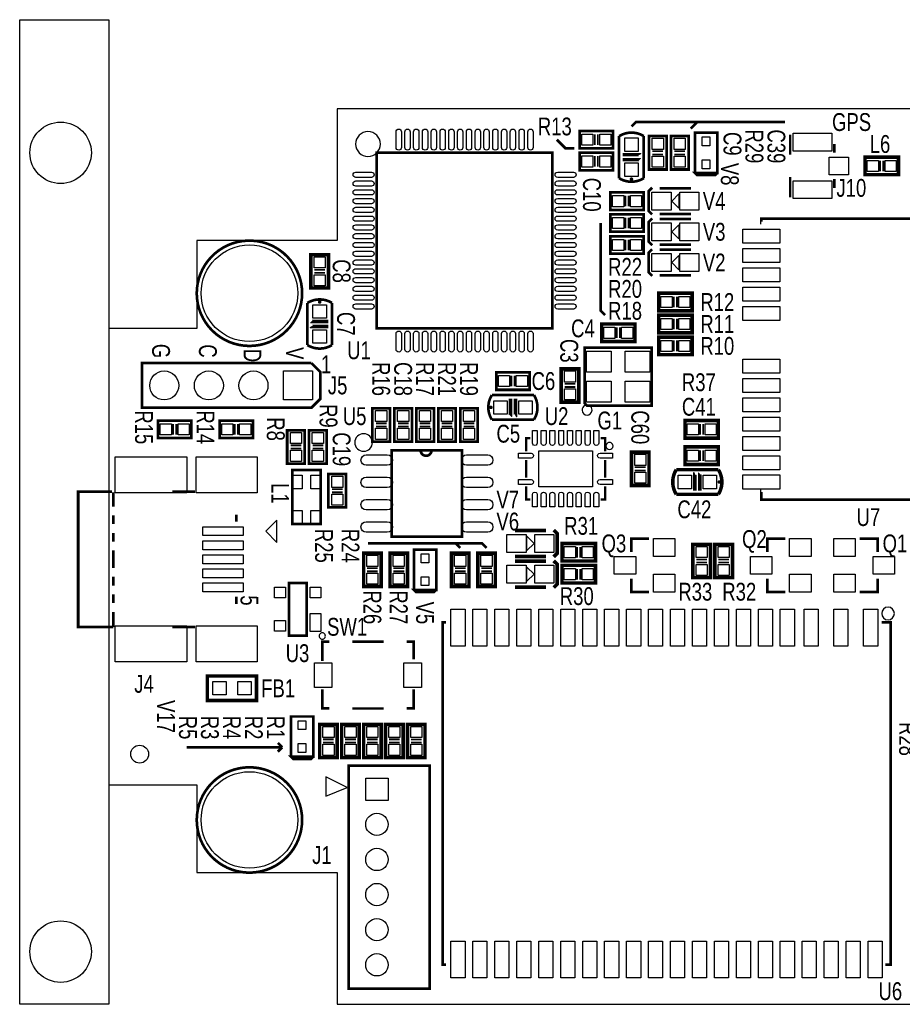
# Model space of a CAD drawing. Extents: x -712 to 3409, y 0 to 2208.
# Tile 1 of 2: x -712 to 1267, y 0 to 2208. Entities that reach past the tile are written whole.
import ezdxf
from ezdxf.enums import TextEntityAlignment as Align

# ---------------------------------------------------------------- set-up
doc = ezdxf.new("R2010")
doc.units = 0
for name, color, linetype in [('BG_OUTLINE', 254, 'CONTINUOUS'), ('BG_SILKSCREEN_TOP', 85, 'CONTINUOUS'), ('PG_SILKSCREEN_TOP', 85, 'CONTINUOUS'), ('PIN_TOP', 80, 'CONTINUOUS'), ('RD_SILKSCREEN_TOP', 142, 'CONTINUOUS')]:
    doc.layers.add(name, color=color, linetype=linetype)

msp = doc.modelspace()

# ---------------------------------------------------------------- linework, layer by layer
at = {"layer": 'BG_OUTLINE'}
for points in [[(-711.811, 2008), (-711.811, 2208), (-511.811, 2208), (-511.811, 492.15)], [(-511.811, 492.15), (-511.811, 0), (-711.811, 0), (-711.811, 2008)], [(0, 1998.129), (0, 1712.682), (-314.976, 1712.682), (-314.976, 1515.822), (-511.836, 1515.822), (-511.836, 492.15), (-314.976, 492.15), (-314.976, 295.29), (0, 295.29), (0, 0)], [(3208.818, 1417.392), (3208.818, 1712.682), (2559.18, 1712.682), (2559.18, 2007.972), (0, 2007.972), (0, 1998.129)], [(0, 0), (2559.055, 0), (2559.055, 295.276)]]:
    msp.add_lwpolyline(points, dxfattribs=at)
at = {"layer": 'BG_SILKSCREEN_TOP', "const_width": 6}
for points in [[(659.481, 1968.6), (669.324, 1978.443), (1003.986, 1978.443)], [(807.126, 1978.443), (792.362, 1963.679)], [(492.15, 1939.071), (511.836, 1919.385), (531.522, 1919.385)], [(600.423, 1545.351), (590.58, 1555.194), (590.58, 1752.054)], [(68.901, 1033.515), (324.819, 1033.515), (334.662, 1023.672)], [(265.761, 1033.515), (275.604, 1023.672)], [(-337.358, 576.365), (-125.734, 576.365)], [(-123.273, 576.365), (-133.116, 586.208)], [(-123.273, 576.365), (-133.116, 566.522)]]:
    msp.add_lwpolyline(points, dxfattribs=at)
at = {"layer": 'PG_SILKSCREEN_TOP'}
for points in [[(96.732, 1929.134, 1), (41.0633, 1929.1337, 1)], [(571.102, 1332.48, 1), (548.7405, 1332.4806, 1)], [(78.743, 1259.904, 1), (39.3737, 1259.9049, 1)], [(618.135, 1252.027, 1), (602.3864, 1252.0279, 1)], [(1248.898, 876.378, 1), (1220.3933, 876.3779, 1)], [(-26.496, 825.827, 1), (-40.6694, 825.8265, 1)]]:
    msp.add_lwpolyline(points, format="xyb", close=True, dxfattribs=at)
for points, const_width in [([(543.336, 1919.386), (618.139, 1919.386), (618.139, 1958.756), (543.336, 1958.756), (543.336, 1919.386)], 6), ([(577.194, 1927.26), (577.194, 1951.276)], 3.937), ([(584.28, 1927.26), (584.28, 1951.276)], 3.937), ([(631.882, 1852.499), (631.882, 1946.9)], 6), ([(687.079, 1852.499), (687.079, 1946.9)], 6), ([(738.189, 1872.047), (738.189, 1946.85), (698.819, 1946.85), (698.819, 1872.047), (738.189, 1872.047)], 6), ([(787.402, 1872.047), (787.402, 1946.85), (748.032, 1946.85), (748.032, 1872.047), (787.402, 1872.047)], 6), ([(801.772, 1864.449), (801.772, 1954.449), (851.772, 1954.449), (851.772, 1864.449), (801.772, 1864.449), (806.772, 1859.449), (846.772, 1859.449), (851.772, 1864.449)], 6), ([(1015.23, 1950.013), (1015.23, 1905.013)], 5.906), ([(1114.443, 1929.226), (1114.443, 1909.541)], 5.906), ([(88.583, 1515.748), (482.283, 1515.748), (482.283, 1909.449), (88.583, 1909.449), (88.583, 1515.748)], 6), ([(543.336, 1870.171), (618.139, 1870.171), (618.139, 1909.541), (543.336, 1909.541), (543.336, 1870.171)], 6), ([(577.194, 1878.045), (577.194, 1902.061)], 3.937), ([(584.281, 1878.045), (584.281, 1902.061)], 3.937), ([(639.78, 1905.4), (678.382, 1905.4), (678.481, 1905.199)], 7.902), ([(730.315, 1912.992), (706.3, 1912.992)], 3.937), ([(730.315, 1905.906), (706.3, 1905.906)], 3.937), ([(779.528, 1912.992), (755.512, 1912.992)], 3.937), ([(779.528, 1905.906), (755.512, 1905.906)], 3.937), ([(1183.13, 1860.328), (1257.934, 1860.328), (1257.934, 1899.698), (1183.13, 1899.698), (1183.13, 1860.328)], 7.874), ([(639.882, 1894.199), (678.481, 1894.199), (678.579, 1894.101)], 7.902), ([(1216.989, 1868.202), (1216.989, 1892.218)], 3.937), ([(1224.075, 1868.202), (1224.075, 1892.218)], 3.937), ([(1015.23, 1855.013), (1015.23, 1810.013)], 5.906), ([(705.876, 1831.183), (697.876, 1823.183), (697.876, 1779.183), (705.876, 1771.183)], 6), ([(722.876, 1830.183), (792.876, 1830.183)], 6), ([(1114.443, 1830.8), (1114.443, 1850.485)], 5.906), ([(612.207, 1781.498), (687.01, 1781.498), (687.01, 1820.869), (612.207, 1820.869), (612.207, 1781.498)], 6), ([(646.065, 1789.372), (646.065, 1813.388)], 3.937), ([(653.152, 1789.372), (653.152, 1813.388)], 3.937), ([(612.207, 1732.286), (687.01, 1732.286), (687.01, 1771.656), (612.207, 1771.656), (612.207, 1732.286)], 6), ([(792.876, 1772.183), (722.876, 1772.183)], 6), ([(646.065, 1740.16), (646.065, 1764.176)], 3.937), ([(653.152, 1740.16), (653.152, 1764.176)], 3.937), ([(705.876, 1762.285), (697.876, 1754.285), (697.876, 1710.285), (705.876, 1702.285)], 6), ([(722.876, 1761.285), (792.876, 1761.285)], 6), ([(1431.102, 1761.811), (950.787, 1761.811), (950.787, 1751.85), (950.945, 1751.85)], 6), ([(687.01, 1722.443), (612.207, 1722.443), (612.207, 1683.073), (687.01, 1683.073), (687.01, 1722.443)], 6), ([(646.065, 1714.569), (646.065, 1690.554)], 3.937), ([(653.152, 1714.569), (653.152, 1690.554)], 3.937), ([(792.876, 1703.285), (722.876, 1703.285)], 6), ([(-19.686, 1606.299), (-19.686, 1681.102), (-59.056, 1681.102), (-59.056, 1606.299), (-19.686, 1606.299)], 7.874), ([(705.876, 1693.387), (697.876, 1685.387), (697.876, 1641.387), (705.876, 1633.387)], 6), ([(722.876, 1692.387), (792.876, 1692.387)], 6), ([(-27.56, 1647.244), (-51.576, 1647.244)], 3.937), ([(-27.56, 1640.157), (-51.576, 1640.157)], 3.937), ([(792.876, 1634.387), (722.876, 1634.387)], 6), ([(720.578, 1555.186), (795.381, 1555.186), (795.381, 1594.556), (720.578, 1594.556), (720.578, 1555.186)], 7.874), ([(-66.969, 1572.791), (-66.969, 1478.39)], 6), ([(-11.773, 1572.791), (-11.773, 1478.39)], 6), ([(754.436, 1563.06), (754.436, 1587.076)], 3.937), ([(761.523, 1563.06), (761.523, 1587.076)], 3.937), ([(720.578, 1505.973), (795.381, 1505.973), (795.381, 1545.343), (720.578, 1545.343), (720.578, 1505.973)], 7.874), ([(-19.773, 1531.091), (-58.371, 1531.091), (-58.469, 1531.189)], 7.902), ([(-19.67, 1519.89), (-58.273, 1519.89), (-58.371, 1520.091)], 7.902), ([(592.52, 1486.22), (667.323, 1486.22), (667.323, 1525.59), (592.52, 1525.59), (592.52, 1486.22)], 7.874), ([(754.436, 1513.847), (754.436, 1537.863)], 3.937), ([(761.523, 1513.847), (761.523, 1537.863)], 3.937), ([(626.378, 1494.094), (626.378, 1518.11)], 3.937), ([(633.465, 1494.094), (633.465, 1518.11)], 3.937), ([(720.578, 1456.761), (795.381, 1456.761), (795.381, 1496.131), (720.578, 1496.131), (720.578, 1456.761)], 7.874), ([(754.436, 1464.635), (754.436, 1488.65)], 3.937), ([(761.523, 1464.635), (761.523, 1488.65)], 3.937), ([(554.921, 1472.48), (554.921, 1347.48), (559.921, 1342.48), (704.921, 1342.48), (704.921, 1472.48), (554.921, 1472.48)], 5.906), ([(-57.795, 1437.795), (-37.795, 1417.795), (-37.795, 1357.795), (-57.795, 1337.795), (-437.795, 1337.795), (-437.795, 1437.795), (-337.795, 1437.795)], 6), ([(-57.795, 1437.795), (-337.795, 1437.795)], 6), ([(356.299, 1377.952), (431.102, 1377.952), (431.102, 1417.322), (356.299, 1417.322), (356.299, 1377.952)], 6), ([(501.969, 1425.197), (501.969, 1350.394), (541.339, 1350.394), (541.339, 1425.197), (501.969, 1425.197)], 7.874), ([(390.157, 1385.826), (390.157, 1409.842)], 3.937), ([(397.244, 1385.826), (397.244, 1409.842)], 3.937), ([(509.843, 1391.339), (533.858, 1391.339)], 3.937), ([(346.519, 1366.246), (440.921, 1366.246)], 6), ([(509.843, 1384.252), (533.858, 1384.252)], 3.937), ([(388.22, 1358.246), (388.22, 1319.648), (388.122, 1319.549)], 7.902), ([(399.421, 1358.348), (399.421, 1319.746), (399.22, 1319.648)], 7.902), ([(78.74, 1336.614), (78.74, 1261.811), (118.11, 1261.811), (118.11, 1336.614), (78.74, 1336.614)], 6), ([(127.953, 1336.614), (127.953, 1261.811), (167.323, 1261.811), (167.323, 1336.614), (127.953, 1336.614)], 6), ([(216.535, 1261.811), (216.535, 1336.614), (177.165, 1336.614), (177.165, 1261.811), (216.535, 1261.811)], 6), ([(265.748, 1261.811), (265.748, 1336.614), (226.378, 1336.614), (226.378, 1261.811), (265.748, 1261.811)], 6), ([(314.961, 1261.811), (314.961, 1336.614), (275.591, 1336.614), (275.591, 1261.811), (314.961, 1261.811)], 6), ([(-326.772, 1309.055), (-401.575, 1309.055), (-401.575, 1269.685), (-326.772, 1269.685), (-326.772, 1309.055)], 6), ([(-367.717, 1301.181), (-367.717, 1277.165)], 3.937), ([(-360.63, 1301.181), (-360.63, 1277.165)], 3.937), ([(-263.78, 1269.685), (-188.976, 1269.685), (-188.976, 1309.055), (-263.78, 1309.055), (-263.78, 1269.685)], 6), ([(-229.921, 1277.559), (-229.921, 1301.575)], 3.937), ([(-222.835, 1277.559), (-222.835, 1301.575)], 3.937), ([(86.614, 1302.756), (110.63, 1302.756)], 3.937), ([(135.827, 1302.756), (159.843, 1302.756)], 3.937), ([(208.661, 1302.756), (184.646, 1302.756)], 3.937), ([(257.874, 1302.756), (233.858, 1302.756)], 3.937), ([(307.087, 1302.756), (283.071, 1302.756)], 3.937), ([(346.519, 1311.049), (440.921, 1311.049)], 6), ([(854.331, 1309.055), (779.528, 1309.055), (779.528, 1269.685), (854.331, 1269.685), (854.331, 1309.055)], 7.874), ([(813.386, 1301.181), (813.386, 1277.165)], 3.937), ([(820.472, 1301.181), (820.472, 1277.165)], 3.937), ([(-112.268, 1287.402), (-112.268, 1212.598), (-72.898, 1212.598), (-72.898, 1287.402), (-112.268, 1287.402)], 6), ([(-63.055, 1287.402), (-63.055, 1212.598), (-23.685, 1212.598), (-23.685, 1287.402), (-63.055, 1287.402)], 6), ([(86.614, 1295.669), (110.63, 1295.669)], 3.937), ([(135.827, 1295.669), (159.843, 1295.669)], 3.937), ([(208.661, 1295.669), (184.646, 1295.669)], 3.937), ([(257.874, 1295.669), (233.858, 1295.669)], 3.937), ([(307.087, 1295.669), (283.071, 1295.669)], 3.937), ([(433.095, 1269.744), (423.253, 1269.744), (423.253, 1240.216)], 4.921), ([(600.418, 1240.216), (600.418, 1269.744), (590.576, 1269.744)], 4.921), ([(-104.394, 1253.543), (-80.378, 1253.543)], 3.937), ([(-104.394, 1246.457), (-80.378, 1246.457)], 3.937), ([(-55.181, 1253.543), (-31.165, 1253.543)], 3.937), ([(-55.181, 1246.457), (-31.165, 1246.457)], 3.937), ([(122.323, 1049.016), (279.843, 1049.016), (279.843, 1241.929), (122.323, 1241.929), (122.323, 1049.016)], 6), ([(698.852, 1163.445), (698.852, 1238.248), (659.482, 1238.248), (659.482, 1163.445), (698.852, 1163.445)], 7.874), ([(854.331, 1250), (779.528, 1250), (779.528, 1210.63), (854.331, 1210.63), (854.331, 1250)], 7.874), ([(813.386, 1242.126), (813.386, 1218.11)], 3.937), ([(820.472, 1242.126), (820.472, 1218.11)], 3.937), ([(423.253, 1220.531), (423.253, 1181.161)], 4.921), ([(600.418, 1181.161), (600.418, 1220.531)], 4.921), ([(-37.402, 1076.772), (-37.402, 1198.031), (-100.394, 1198.031), (-100.394, 1076.772), (-37.402, 1076.772)], 6), ([(690.978, 1204.389), (666.963, 1204.389)], 3.937), ([(690.978, 1197.303), (666.963, 1197.303)], 3.937), ([(854.287, 1198.858), (759.886, 1198.858)], 7.902), ([(801.386, 1151.559), (801.386, 1190.161), (801.587, 1190.26)], 7.902), ([(812.587, 1151.661), (812.587, 1190.26), (812.685, 1190.358)], 7.902), ([(-19.685, 1188.976), (-19.685, 1114.173), (19.685, 1114.173), (19.685, 1188.976), (-19.685, 1188.976)], 6), ([(-501.882, 846.421), (-580.752, 846.421), (-580.752, 1149.579), (-504.882, 1149.579)], 6), ([(-502.012, 1148), (-502.012, 1116.11)], 6), ([(-369.953, 1149.579), (-319.142, 1149.579)], 6), ([(-11.811, 1155.118), (12.205, 1155.118)], 3.937), ([(-11.811, 1148.031), (12.205, 1148.031)], 3.937), ([(433.095, 1131.949), (423.253, 1131.949), (423.253, 1161.476)], 4.921), ([(590.576, 1131.949), (600.418, 1131.949), (600.418, 1161.476)], 4.921), ([(1430.945, 1151.85), (1431.102, 1151.85), (1431.102, 1131.89), (950.787, 1131.89), (950.787, 1151.85), (950.945, 1151.85)], 6), ([(854.287, 1143.661), (759.886, 1143.661)], 7.902), ([(-502.012, 1096.421), (-502.012, 1076.74)], 6), ([(-226.425, 1098.35), (-226.425, 1081.988)], 6), ([(-502.012, 1057.051), (-502.012, 1037.37)], 6), ([(398.071, 1062.465), (468.071, 1062.465)], 8), ([(485.071, 1003.465), (493.071, 1011.465), (493.071, 1055.465), (485.071, 1063.465)], 8), ([(658.976, 1014.252), (658.976, 1044.252), (698.976, 1044.252)], 6), ([(964.094, 1014.252), (964.094, 1044.252), (1004.094, 1044.252)], 6), ([(1211.102, 1014.252), (1211.102, 1044.252), (1171.102, 1044.252)], 6), ([(-502.012, 1017.681), (-502.012, 978.311)], 6), ([(59.055, 1011.811), (59.055, 937.008), (98.425, 937.008), (98.425, 1011.811), (59.055, 1011.811)], 7.874), ([(118.11, 1011.811), (118.11, 937.008), (157.48, 937.008), (157.48, 1011.811), (118.11, 1011.811)], 7.874), ([(171.85, 929.409), (171.85, 1019.409), (221.85, 1019.409), (221.85, 929.409), (171.85, 929.409), (176.85, 924.409), (216.85, 924.409), (221.85, 929.409)], 5.906), ([(255.906, 1011.811), (255.906, 937.008), (295.276, 937.008), (295.276, 1011.811), (255.906, 1011.811)], 7.874), ([(314.961, 1011.811), (314.961, 937.008), (354.331, 937.008), (354.331, 1011.811), (314.961, 1011.811)], 7.874), ([(578.74, 1033.465), (503.937, 1033.465), (503.937, 994.094), (578.74, 994.094), (578.74, 1033.465)], 7.874), ([(537.795, 1025.591), (537.795, 1001.575)], 3.937), ([(544.882, 1025.591), (544.882, 1001.575)], 3.937), ([(797.244, 1031.496), (797.244, 956.693), (836.614, 956.693), (836.614, 1031.496), (797.244, 1031.496)], 7.874), ([(846.457, 1031.496), (846.457, 956.693), (885.827, 956.693), (885.827, 1031.496), (846.457, 1031.496)], 7.874), ([(468.071, 1004.465), (398.071, 1004.465)], 8), ([(398.071, 993.567), (468.071, 993.567)], 8), ([(485.071, 934.567), (493.071, 942.567), (493.071, 986.567), (485.071, 994.567)], 8), ([(805.118, 997.638), (829.134, 997.638)], 3.937), ([(854.331, 997.638), (878.346, 997.638)], 3.937), ([(66.929, 977.953), (90.945, 977.953)], 3.937), ([(66.929, 970.866), (90.945, 970.866)], 3.937), ([(125.984, 977.953), (150, 977.953)], 3.937), ([(125.984, 970.866), (150, 970.866)], 3.937), ([(263.78, 977.953), (287.795, 977.953)], 3.937), ([(263.78, 970.866), (287.795, 970.866)], 3.937), ([(322.835, 977.953), (346.85, 977.953)], 3.937), ([(322.835, 970.866), (346.85, 970.866)], 3.937), ([(578.74, 984.252), (503.937, 984.252), (503.937, 944.882), (578.74, 944.882), (578.74, 984.252)], 7.874), ([(537.795, 976.378), (537.795, 952.362)], 3.937), ([(544.882, 976.378), (544.882, 952.362)], 3.937), ([(805.118, 990.551), (829.134, 990.551)], 3.937), ([(854.331, 990.551), (878.346, 990.551)], 3.937), ([(-502.012, 958.63), (-502.012, 938.941)], 6), ([(658.976, 954.252), (658.976, 924.252), (698.976, 924.252)], 6), ([(964.094, 954.252), (964.094, 924.252), (1004.094, 924.252)], 6), ([(1211.102, 954.252), (1211.102, 924.252), (1171.102, 924.252)], 6), ([(-68.898, 826.772), (-68.898, 944.882), (-108.268, 944.882), (-108.268, 826.772), (-68.898, 826.772)], 6), ([(468.071, 935.567), (398.071, 935.567)], 8), ([(-502.012, 919.26), (-502.012, 899.571)], 6), ([(-226.425, 914.012), (-226.425, 897.65)], 6), ([(-502.012, 879.89), (-502.012, 846)], 6), ([(-319.142, 846.421), (-369.913, 846.421)], 6), ([(244.094, 88.583), (236.22, 88.583), (236.22, 856.299), (244.094, 856.299)], 6), ([(1220.472, 856.299), (1240.157, 856.299), (1240.157, 88.583), (1228.346, 88.583)], 6), ([(-33.464, 769.685), (-33.464, 812.992), (-17.716, 812.992)], 6), ([(33.465, 812.992), (104.331, 812.992)], 6), ([(171.261, 773.622), (171.261, 812.992), (155.513, 812.992)], 6), ([(-291.339, 736.22), (-181.102, 736.22), (-181.102, 681.102), (-291.339, 681.102), (-291.339, 736.22)], 7.874), ([(-17.716, 663.386), (-33.464, 663.386), (-33.464, 706.693)], 6), ([(171.261, 706.693), (171.261, 663.386), (155.513, 663.386)], 6), ([(104.331, 663.386), (33.465, 663.386)], 4.921), ([(-103.744, 555.423), (-103.744, 645.423), (-53.744, 645.423), (-53.744, 555.423), (-103.744, 555.423), (-98.744, 550.423), (-58.744, 550.423), (-53.744, 555.423)], 5.906), ([(-0.001, 553.179), (-0.001, 627.982), (-39.371, 627.982), (-39.371, 553.179), (-0.001, 553.179)], 7.874), ([(9.844, 627.981), (9.844, 553.178), (49.214, 553.178), (49.214, 627.981), (9.844, 627.981)], 7.874), ([(59.059, 627.981), (59.059, 553.178), (98.429, 553.178), (98.429, 627.981), (59.059, 627.981)], 7.874), ([(108.274, 627.982), (108.274, 553.179), (147.644, 553.179), (147.644, 627.982), (108.274, 627.982)], 7.874), ([(157.483, 627.953), (157.483, 553.15), (196.853, 553.15), (196.853, 627.953), (157.483, 627.953)], 7.874), ([(-7.875, 594.124), (-31.891, 594.124)], 3.937), ([(-7.875, 587.037), (-31.891, 587.037)], 3.937), ([(17.718, 594.123), (41.734, 594.123)], 3.937), ([(17.718, 587.036), (41.734, 587.036)], 3.937), ([(66.933, 594.123), (90.949, 594.123)], 3.937), ([(66.933, 587.036), (90.949, 587.036)], 3.937), ([(116.148, 594.124), (140.164, 594.124)], 3.937), ([(116.148, 587.037), (140.164, 587.037)], 3.937), ([(165.357, 594.095), (189.372, 594.095)], 3.937), ([(165.357, 587.008), (189.372, 587.008)], 3.937), ([(207.008, 535.433), (25.906, 535.433)], 6), ([(25.906, 35.433), (207.008, 35.433), (207.008, 535.433), (25.906, 535.433), (25.906, 35.433)], 6)]:
    msp.add_lwpolyline(points, dxfattribs=dict(at, const_width=const_width))
for points, const_width in [([(631.882, 1946.9, -0.286299), (687.079, 1946.9)], 6), ([(631.882, 1852.499, 0.286301), (687.079, 1852.499)], 6), ([(661.481, 1850.487, 1.0001), (657.481, 1850.486, 0.9999), (661.481, 1850.487)], 3.902), ([(-78.74, 1594.488, 1.000002), (-314.959, 1594.488, 0.999998), (-78.74, 1594.488)], 6), ([(-11.773, 1572.791, 0.286295), (-66.969, 1572.791)], 6), ([(-37.371, 1574.803, 1.000075), (-41.371, 1574.803, 0.999925), (-37.371, 1574.803)], 3.902), ([(-11.773, 1478.39, -0.286295), (-66.969, 1478.39)], 6), ([(346.519, 1366.246, 0.286299), (346.519, 1311.049)], 6), ([(440.921, 1366.246, -0.286298), (440.921, 1311.049)], 6), ([(346.508, 1338.648, 1.000093), (342.507, 1338.647, 0.999907), (346.508, 1338.648)], 3.902), ([(186.85, 1241.929, 0.961555), (211.417, 1241.929)], 6), ([(759.886, 1143.661, -0.2863), (759.886, 1198.858)], 7.902), ([(854.287, 1143.661, 0.286301), (854.287, 1198.858)], 7.902), ([(858.299, 1171.26, 0.999921), (854.299, 1171.26, 1.000079), (858.299, 1171.26)], 3.902), ([(-78.74, 413.386, 0.999999), (-314.959, 413.386, 1.000001), (-78.74, 413.386)], 6)]:
    msp.add_lwpolyline(points, format="xyb", dxfattribs=dict(at, const_width=const_width))
for points in [[(749.876, 1801.183), (765.876, 1817.183), (765.876, 1785.183)], [(749.876, 1732.285), (765.876, 1748.285), (765.876, 1716.285)], [(749.876, 1663.387), (765.876, 1679.387), (765.876, 1647.387)], [(-135.102, 1035.858), (-135.102, 1085.858), (-160.102, 1060.858)], [(441.071, 1033.465), (425.071, 1017.465), (425.071, 1049.465)], [(441.071, 964.567), (425.071, 948.567), (425.071, 980.567)], [(-25.276, 509.843), (-25.276, 466.535), (21.969, 486.22)]]:
    msp.add_lwpolyline(points, close=True, dxfattribs=at)
at = {"layer": 'PIN_TOP'}
for points in [[(143.7005, 1956.6925), (143.7005, 1921.2595, -1), (131.8895, 1921.2595), (131.8895, 1956.6925, -1)], [(163.3855, 1956.6925), (163.3855, 1921.2595, -1), (151.5745, 1921.2595), (151.5745, 1956.6925, -1)], [(183.0705, 1956.6925), (183.0705, 1921.2595, -1), (171.2595, 1921.2595), (171.2595, 1956.6925, -1)], [(202.7555, 1956.6925), (202.7555, 1921.2595, -1), (190.9445, 1921.2595), (190.9445, 1956.6925, -1)], [(222.4405, 1956.6925), (222.4405, 1921.2595, -1), (210.6295, 1921.2595), (210.6295, 1956.6925, -1)], [(242.1255, 1956.6925), (242.1255, 1921.2595, -1), (230.3145, 1921.2595), (230.3145, 1956.6925, -1)], [(261.8105, 1956.6925), (261.8105, 1921.2595, -1), (249.9995, 1921.2595), (249.9995, 1956.6925, -1)], [(281.4955, 1956.6925), (281.4955, 1921.2595, -1), (269.6845, 1921.2595), (269.6845, 1956.6925, -1)], [(301.1815, 1956.6925), (301.1815, 1921.2595, -1), (289.3705, 1921.2595), (289.3705, 1956.6925, -1)], [(320.8665, 1956.6925), (320.8665, 1921.2595, -1), (309.0555, 1921.2595), (309.0555, 1956.6925, -1)], [(340.5515, 1956.6925), (340.5515, 1921.2595, -1), (328.7405, 1921.2595), (328.7405, 1956.6925, -1)], [(360.2365, 1956.6925), (360.2365, 1921.2595, -1), (348.4255, 1921.2595), (348.4255, 1956.6925, -1)], [(379.9215, 1956.6925), (379.9215, 1921.2595, -1), (368.1105, 1921.2595), (368.1105, 1956.6925, -1)], [(399.6065, 1956.6925), (399.6065, 1921.2595, -1), (387.7955, 1921.2595), (387.7955, 1956.6925, -1)], [(419.2915, 1956.6925), (419.2915, 1921.2595, -1), (407.4805, 1921.2595), (407.4805, 1956.6925, -1)], [(438.9765, 1956.6925), (438.9765, 1921.2595, -1), (427.1655, 1921.2595), (427.1655, 1956.6925, -1)], [(76.7715, 1854.3305), (41.3385, 1854.3305, -1), (41.3385, 1866.1415), (76.7715, 1866.1415, -1)], [(529.5275, 1854.3305), (494.0945, 1854.3305, -1), (494.0945, 1866.1415), (529.5275, 1866.1415, -1)], [(76.7715, 1834.6455), (41.3385, 1834.6455, -1), (41.3385, 1846.4565), (76.7715, 1846.4565, -1)], [(529.5275, 1834.6455), (494.0945, 1834.6455, -1), (494.0945, 1846.4565), (529.5275, 1846.4565, -1)], [(76.7715, 1814.9605), (41.3385, 1814.9605, -1), (41.3385, 1826.7715), (76.7715, 1826.7715, -1)], [(529.5275, 1814.9605), (494.0945, 1814.9605, -1), (494.0945, 1826.7715), (529.5275, 1826.7715, -1)], [(76.7715, 1795.2755), (41.3385, 1795.2755, -1), (41.3385, 1807.0865), (76.7715, 1807.0865, -1)], [(529.5275, 1795.2755), (494.0945, 1795.2755, -1), (494.0945, 1807.0865), (529.5275, 1807.0865, -1)], [(76.7715, 1775.5905), (41.3385, 1775.5905, -1), (41.3385, 1787.4015), (76.7715, 1787.4015, -1)], [(76.7715, 1755.9055), (41.3385, 1755.9055, -1), (41.3385, 1767.7165), (76.7715, 1767.7165, -1)], [(529.5275, 1775.5905), (494.0945, 1775.5905, -1), (494.0945, 1787.4015), (529.5275, 1787.4015, -1)], [(529.5275, 1755.9055), (494.0945, 1755.9055, -1), (494.0945, 1767.7165), (529.5275, 1767.7165, -1)], [(76.7715, 1736.2205), (41.3385, 1736.2205, -1), (41.3385, 1748.0315), (76.7715, 1748.0315, -1)], [(529.5275, 1736.2205), (494.0945, 1736.2205, -1), (494.0945, 1748.0315), (529.5275, 1748.0315, -1)], [(76.7715, 1716.5355), (41.3385, 1716.5355, -1), (41.3385, 1728.3465), (76.7715, 1728.3465, -1)], [(529.5275, 1716.5355), (494.0945, 1716.5355, -1), (494.0945, 1728.3465), (529.5275, 1728.3465, -1)], [(76.7715, 1696.8495), (41.3385, 1696.8495, -1), (41.3385, 1708.6605), (76.7715, 1708.6605, -1)], [(529.5275, 1696.8495), (494.0945, 1696.8495, -1), (494.0945, 1708.6605), (529.5275, 1708.6605, -1)], [(76.7715, 1677.1645), (41.3385, 1677.1645, -1), (41.3385, 1688.9755), (76.7715, 1688.9755, -1)], [(529.5275, 1677.1645), (494.0945, 1677.1645, -1), (494.0945, 1688.9755), (529.5275, 1688.9755, -1)], [(76.7715, 1657.4795), (41.3385, 1657.4795, -1), (41.3385, 1669.2905), (76.7715, 1669.2905, -1)], [(529.5275, 1657.4795), (494.0945, 1657.4795, -1), (494.0945, 1669.2905), (529.5275, 1669.2905, -1)], [(76.7715, 1637.7945), (41.3385, 1637.7945, -1), (41.3385, 1649.6055), (76.7715, 1649.6055, -1)], [(529.5275, 1637.7945), (494.0945, 1637.7945, -1), (494.0945, 1649.6055), (529.5275, 1649.6055, -1)], [(76.7715, 1618.1095), (41.3385, 1618.1095, -1), (41.3385, 1629.9205), (76.7715, 1629.9205, -1)], [(529.5275, 1618.1095), (494.0945, 1618.1095, -1), (494.0945, 1629.9205), (529.5275, 1629.9205, -1)], [(76.7715, 1598.4245), (41.3385, 1598.4245, -1), (41.3385, 1610.2355), (76.7715, 1610.2355, -1)], [(76.7715, 1578.7395), (41.3385, 1578.7395, -1), (41.3385, 1590.5505), (76.7715, 1590.5505, -1)], [(529.5275, 1598.4245), (494.0945, 1598.4245, -1), (494.0945, 1610.2355), (529.5275, 1610.2355, -1)], [(529.5275, 1578.7395), (494.0945, 1578.7395, -1), (494.0945, 1590.5505), (529.5275, 1590.5505, -1)], [(76.7715, 1559.0545), (41.3385, 1559.0545, -1), (41.3385, 1570.8655), (76.7715, 1570.8655, -1)], [(529.5275, 1559.0545), (494.0945, 1559.0545, -1), (494.0945, 1570.8655), (529.5275, 1570.8655, -1)], [(143.7005, 1503.9365), (143.7005, 1468.5035, -1), (131.8895, 1468.5035), (131.8895, 1503.9365, -1)], [(163.3855, 1503.9365), (163.3855, 1468.5035, -1), (151.5745, 1468.5035), (151.5745, 1503.9365, -1)], [(183.0705, 1503.9365), (183.0705, 1468.5035, -1), (171.2595, 1468.5035), (171.2595, 1503.9365, -1)], [(202.7555, 1503.9365), (202.7555, 1468.5035, -1), (190.9445, 1468.5035), (190.9445, 1503.9365, -1)], [(222.4405, 1503.9365), (222.4405, 1468.5035, -1), (210.6295, 1468.5035), (210.6295, 1503.9365, -1)], [(242.1255, 1503.9365), (242.1255, 1468.5035, -1), (230.3145, 1468.5035), (230.3145, 1503.9365, -1)], [(261.8105, 1503.9365), (261.8105, 1468.5035, -1), (249.9995, 1468.5035), (249.9995, 1503.9365, -1)], [(281.4955, 1503.9365), (281.4955, 1468.5035, -1), (269.6845, 1468.5035), (269.6845, 1503.9365, -1)], [(301.1815, 1503.9365), (301.1815, 1468.5035, -1), (289.3705, 1468.5035), (289.3705, 1503.9365, -1)], [(320.8665, 1503.9365), (320.8665, 1468.5035, -1), (309.0555, 1468.5035), (309.0555, 1503.9365, -1)], [(340.5515, 1503.9365), (340.5515, 1468.5035, -1), (328.7405, 1468.5035), (328.7405, 1503.9365, -1)], [(360.2365, 1503.9365), (360.2365, 1468.5035, -1), (348.4255, 1468.5035), (348.4255, 1503.9365, -1)], [(379.9215, 1503.9365), (379.9215, 1468.5035, -1), (368.1105, 1468.5035), (368.1105, 1503.9365, -1)], [(399.6065, 1503.9365), (399.6065, 1468.5035, -1), (387.7955, 1468.5035), (387.7955, 1503.9365, -1)], [(419.2915, 1503.9365), (419.2915, 1468.5035, -1), (407.4805, 1468.5035), (407.4805, 1503.9365, -1)], [(438.9765, 1503.9365), (438.9765, 1468.5035, -1), (427.1655, 1468.5035), (427.1655, 1503.9365, -1)], [(448.45, 1286.475), (448.45, 1258.523, -1.000181), (437.426, 1258.523), (437.426, 1286.475)], [(468.135, 1286.475), (468.135, 1258.523, -1.000181), (457.111, 1258.523), (457.111, 1286.475)], [(487.82, 1286.475), (487.82, 1258.523, -1.000181), (476.796, 1258.523), (476.796, 1286.475)], [(507.505, 1286.475), (507.505, 1258.523, -1.000181), (496.481, 1258.523), (496.481, 1286.475)], [(527.191, 1286.475), (527.191, 1258.523, -1.000181), (516.167, 1258.523), (516.167, 1286.475)], [(546.876, 1286.475), (546.876, 1258.523, -1.000181), (535.852, 1258.523), (535.852, 1286.475)], [(566.561, 1286.475), (566.561, 1258.523, -1.000181), (555.537, 1258.523), (555.537, 1286.475)], [(586.246, 1286.475), (586.246, 1258.523, -1.000181), (575.222, 1258.523), (575.222, 1286.475)], [(112.205, 1208.661), (64.961, 1208.661, -1), (64.961, 1232.283), (112.205, 1232.283, -1)], [(337.205, 1208.661), (289.961, 1208.661, -1), (289.961, 1232.283), (337.205, 1232.283, -1)], [(406.522, 1235.886), (434.474, 1235.886, -1.000181), (434.474, 1224.862), (406.522, 1224.862)], [(617.15, 1224.862), (589.198, 1224.862, -1.000181), (589.198, 1235.886), (617.15, 1235.886)], [(112.205, 1158.661), (64.961, 1158.661, -1), (64.961, 1182.283), (112.205, 1182.283, -1)], [(337.205, 1158.661), (289.961, 1158.661, -1), (289.961, 1182.283), (337.205, 1182.283, -1)], [(406.522, 1176.83), (434.474, 1176.83, -1.000181), (434.474, 1165.806), (406.522, 1165.806)], [(617.15, 1165.806), (589.198, 1165.806, -1.000181), (589.198, 1176.83), (617.15, 1176.83)], [(437.426, 1115.217), (437.426, 1143.169, -1.000181), (448.45, 1143.169), (448.45, 1115.217)], [(457.111, 1115.217), (457.111, 1143.169, -1.000181), (468.135, 1143.169), (468.135, 1115.217)], [(476.796, 1115.217), (476.796, 1143.169, -1.000181), (487.82, 1143.169), (487.82, 1115.217)], [(496.481, 1115.217), (496.481, 1143.169, -1.000181), (507.505, 1143.169), (507.505, 1115.217)], [(516.167, 1115.217), (516.167, 1143.169, -1.000181), (527.191, 1143.169), (527.191, 1115.217)], [(535.852, 1115.217), (535.852, 1143.169, -1.000181), (546.876, 1143.169), (546.876, 1115.217)], [(555.537, 1115.217), (555.537, 1143.169, -1.000181), (566.561, 1143.169), (566.561, 1115.217)], [(575.222, 1115.217), (575.222, 1143.169, -1.000181), (586.246, 1143.169), (586.246, 1115.217)], [(112.205, 1108.661), (64.961, 1108.661, -1), (64.961, 1132.283), (112.205, 1132.283, -1)], [(337.205, 1108.661), (289.961, 1108.661, -1), (289.961, 1132.283), (337.205, 1132.283, -1)], [(112.205, 1058.661), (64.961, 1058.661, -1), (64.961, 1082.283), (112.205, 1082.283, -1)], [(337.205, 1058.661), (289.961, 1058.661, -1), (289.961, 1082.283), (337.205, 1082.283, -1)]]:
    msp.add_lwpolyline(points, format="xyb", close=True, dxfattribs=at)
for points in [[(548.237, 1926.571), (548.237, 1951.571), (573.237, 1951.571), (573.237, 1926.571)], [(588.237, 1926.571), (588.237, 1951.571), (613.237, 1951.571), (613.237, 1926.571)], [(835.272, 1925.04), (818.272, 1925.04), (818.272, 1945.04), (835.272, 1945.04)], [(1021.73, 1913.163), (1021.73, 1953.163), (1108.73, 1953.163), (1108.73, 1913.163)], [(674.481, 1912.699), (644.481, 1912.699), (644.481, 1942.699), (674.481, 1942.699)], [(731.004, 1916.949), (706.004, 1916.949), (706.004, 1941.949), (731.004, 1941.949)], [(780.217, 1916.949), (755.217, 1916.949), (755.217, 1941.949), (780.217, 1941.949)], [(548.237, 1877.356), (548.237, 1902.356), (573.237, 1902.356), (573.237, 1877.356)], [(588.237, 1877.356), (588.237, 1902.356), (613.237, 1902.356), (613.237, 1877.356)], [(731.004, 1876.949), (706.004, 1876.949), (706.004, 1901.949), (731.004, 1901.949)], [(780.217, 1876.949), (755.217, 1876.949), (755.217, 1901.949), (780.217, 1901.949)], [(1102.785, 1860.013), (1102.785, 1900.013), (1145.785, 1900.013), (1145.785, 1860.013)], [(674.481, 1856.699), (644.481, 1856.699), (644.481, 1886.699), (674.481, 1886.699)], [(835.272, 1873.858), (818.272, 1873.858), (818.272, 1893.858), (835.272, 1893.858)], [(1188.032, 1867.513), (1188.032, 1892.513), (1213.032, 1892.513), (1213.032, 1867.513)], [(1228.032, 1867.513), (1228.032, 1892.513), (1253.032, 1892.513), (1253.032, 1867.513)], [(1021.73, 1806.863), (1021.73, 1846.863), (1108.73, 1846.863), (1108.73, 1806.863)], [(617.108, 1788.684), (617.108, 1813.684), (642.108, 1813.684), (642.108, 1788.684)], [(657.108, 1788.684), (657.108, 1813.684), (682.108, 1813.684), (682.108, 1788.684)], [(705.124, 1781.183), (705.124, 1821.183), (748.124, 1821.183), (748.124, 1781.183)], [(767.628, 1781.183), (767.628, 1821.183), (810.628, 1821.183), (810.628, 1781.183)], [(617.108, 1739.471), (617.108, 1764.471), (642.108, 1764.471), (642.108, 1739.471)], [(657.108, 1739.471), (657.108, 1764.471), (682.108, 1764.471), (682.108, 1739.471)], [(705.124, 1712.285), (705.124, 1752.285), (748.124, 1752.285), (748.124, 1712.285)], [(767.628, 1712.285), (767.628, 1752.285), (810.628, 1752.285), (810.628, 1712.285)], [(909.4495, 1738.189), (992.1265, 1738.189), (992.1265, 1706.693), (909.4495, 1706.693)], [(642.108, 1715.258), (642.108, 1690.258), (617.108, 1690.258), (617.108, 1715.258)], [(682.108, 1715.258), (682.108, 1690.258), (657.108, 1690.258), (657.108, 1715.258)], [(705.124, 1643.387), (705.124, 1683.387), (748.124, 1683.387), (748.124, 1643.387)], [(767.628, 1643.387), (767.628, 1683.387), (810.628, 1683.387), (810.628, 1643.387)], [(909.4495, 1694.881), (992.1265, 1694.881), (992.1265, 1663.385), (909.4495, 1663.385)], [(-26.871, 1651.201), (-51.871, 1651.201), (-51.871, 1676.201), (-26.871, 1676.201)], [(-26.871, 1611.201), (-51.871, 1611.201), (-51.871, 1636.201), (-26.871, 1636.201)], [(909.4495, 1651.574), (992.1265, 1651.574), (992.1265, 1620.078), (909.4495, 1620.078)], [(909.4495, 1608.267), (992.1265, 1608.267), (992.1265, 1576.771), (909.4495, 1576.771)], [(-54.371, 1568.591), (-24.371, 1568.591), (-24.371, 1538.591), (-54.371, 1538.591)], [(725.479, 1562.371), (725.479, 1587.371), (750.479, 1587.371), (750.479, 1562.371)], [(765.479, 1562.371), (765.479, 1587.371), (790.479, 1587.371), (790.479, 1562.371)], [(909.4495, 1564.96), (992.1265, 1564.96), (992.1265, 1533.464), (909.4495, 1533.464)], [(725.479, 1513.158), (725.479, 1538.158), (750.479, 1538.158), (750.479, 1513.158)], [(765.479, 1513.158), (765.479, 1538.158), (790.479, 1538.158), (790.479, 1513.158)], [(-54.371, 1512.591), (-24.371, 1512.591), (-24.371, 1482.591), (-54.371, 1482.591)], [(597.421, 1493.405), (597.421, 1518.405), (622.421, 1518.405), (622.421, 1493.405)], [(637.421, 1493.405), (637.421, 1518.405), (662.421, 1518.405), (662.421, 1493.405)], [(725.479, 1463.946), (725.479, 1488.946), (750.479, 1488.946), (750.479, 1463.946)], [(765.479, 1463.946), (765.479, 1488.946), (790.479, 1488.946), (790.479, 1463.946)], [(614.173, 1417.716), (559.055, 1417.716), (559.055, 1464.96), (614.173, 1464.96)], [(700.787, 1417.323), (645.669, 1417.323), (645.669, 1464.567), (700.787, 1464.567)], [(909.4495, 1446.85), (992.1265, 1446.85), (992.1265, 1415.354), (909.4495, 1415.354)], [(-55.295, 1420.295), (-55.295, 1355.295), (-120.295, 1355.295), (-120.295, 1420.295)], [(509.154, 1420.295), (534.154, 1420.295), (534.154, 1395.295), (509.154, 1395.295)], [(361.201, 1385.137), (361.201, 1410.137), (386.201, 1410.137), (386.201, 1385.137)], [(401.201, 1385.137), (401.201, 1410.137), (426.201, 1410.137), (426.201, 1385.137)], [(614.173, 1350.393), (559.055, 1350.393), (559.055, 1397.637), (614.173, 1397.637)], [(700.787, 1350.393), (645.669, 1350.393), (645.669, 1397.637), (700.787, 1397.637)], [(909.4495, 1403.543), (992.1265, 1403.543), (992.1265, 1372.047), (909.4495, 1372.047)], [(509.154, 1380.295), (534.154, 1380.295), (534.154, 1355.295), (509.154, 1355.295)], [(350.72, 1323.648), (350.72, 1353.648), (380.72, 1353.648), (380.72, 1323.648)], [(406.72, 1323.648), (406.72, 1353.648), (436.72, 1353.648), (436.72, 1323.648)], [(909.4495, 1360.236), (992.1265, 1360.236), (992.1265, 1328.74), (909.4495, 1328.74)], [(85.925, 1331.713), (110.925, 1331.713), (110.925, 1306.713), (85.925, 1306.713)], [(135.138, 1331.713), (160.138, 1331.713), (160.138, 1306.713), (135.138, 1306.713)], [(209.35, 1306.713), (184.35, 1306.713), (184.35, 1331.713), (209.35, 1331.713)], [(258.563, 1306.713), (233.563, 1306.713), (233.563, 1331.713), (258.563, 1331.713)], [(307.776, 1306.713), (282.776, 1306.713), (282.776, 1331.713), (307.776, 1331.713)], [(909.4495, 1316.929), (992.1265, 1316.929), (992.1265, 1285.433), (909.4495, 1285.433)], [(-371.673, 1301.87), (-371.673, 1276.87), (-396.673, 1276.87), (-396.673, 1301.87)], [(-331.673, 1301.87), (-331.673, 1276.87), (-356.673, 1276.87), (-356.673, 1301.87)], [(-258.878, 1276.87), (-258.878, 1301.87), (-233.878, 1301.87), (-233.878, 1276.87)], [(-218.878, 1276.87), (-218.878, 1301.87), (-193.878, 1301.87), (-193.878, 1276.87)], [(-105.083, 1282.5), (-80.083, 1282.5), (-80.083, 1257.5), (-105.083, 1257.5)], [(-55.87, 1282.5), (-30.87, 1282.5), (-30.87, 1257.5), (-55.87, 1257.5)], [(85.925, 1291.713), (110.925, 1291.713), (110.925, 1266.713), (85.925, 1266.713)], [(135.138, 1291.713), (160.138, 1291.713), (160.138, 1266.713), (135.138, 1266.713)], [(209.35, 1266.713), (184.35, 1266.713), (184.35, 1291.713), (209.35, 1291.713)], [(258.563, 1266.713), (233.563, 1266.713), (233.563, 1291.713), (258.563, 1291.713)], [(307.776, 1266.713), (282.776, 1266.713), (282.776, 1291.713), (307.776, 1291.713)], [(809.429, 1301.87), (809.429, 1276.87), (784.429, 1276.87), (784.429, 1301.87)], [(849.429, 1301.87), (849.429, 1276.87), (824.429, 1276.87), (824.429, 1301.87)], [(909.4495, 1273.622), (992.1265, 1273.622), (992.1265, 1242.126), (909.4495, 1242.126)], [(-105.083, 1242.5), (-80.083, 1242.5), (-80.083, 1217.5), (-105.083, 1217.5)], [(-55.87, 1242.5), (-30.87, 1242.5), (-30.87, 1217.5), (-55.87, 1217.5)], [(451.7965, 1241.2005), (571.8755, 1241.2005), (571.8755, 1160.4915), (451.7965, 1160.4915)], [(809.429, 1242.815), (809.429, 1217.815), (784.429, 1217.815), (784.429, 1242.815)], [(849.429, 1242.815), (849.429, 1217.815), (824.429, 1217.815), (824.429, 1242.815)], [(-336.874, 1227.941), (-336.874, 1146.957), (-497.858, 1146.957), (-497.858, 1227.941)], [(-179.586, 1227.941), (-179.586, 1146.957), (-316.57, 1146.957), (-316.57, 1227.941)], [(691.667, 1208.346), (666.667, 1208.346), (666.667, 1233.346), (691.667, 1233.346)], [(909.4495, 1230.315), (992.1265, 1230.315), (992.1265, 1198.819), (909.4495, 1198.819)], [(691.667, 1168.346), (666.667, 1168.346), (666.667, 1193.346), (691.667, 1193.346)], [(-78.583, 1186.26), (-78.583, 1156.26), (-98.583, 1156.26), (-98.583, 1186.26)], [(-39.213, 1186.26), (-39.213, 1156.26), (-59.213, 1156.26), (-59.213, 1186.26)], [(-12.5, 1184.075), (12.5, 1184.075), (12.5, 1159.075), (-12.5, 1159.075)], [(794.087, 1186.26), (794.087, 1156.26), (764.087, 1156.26), (764.087, 1186.26)], [(850.087, 1186.26), (850.087, 1156.26), (820.087, 1156.26), (820.087, 1186.26)], [(909.4495, 1187.007), (992.1265, 1187.007), (992.1265, 1155.511), (909.4495, 1155.511)], [(-12.5, 1144.075), (12.5, 1144.075), (12.5, 1119.075), (-12.5, 1119.075)], [(-78.583, 1107.52), (-78.583, 1077.52), (-98.583, 1077.52), (-98.583, 1107.52)], [(-39.213, 1107.52), (-39.213, 1077.52), (-59.213, 1077.52), (-59.213, 1107.52)], [(-301.224, 1070.988), (-211.224, 1070.988), (-211.224, 1050.988), (-301.224, 1050.988)], [(-301.224, 1039.5), (-211.224, 1039.5), (-211.224, 1019.5), (-301.224, 1019.5)], [(423.319, 1053.465), (423.319, 1013.465), (380.319, 1013.465), (380.319, 1053.465)], [(485.823, 1053.465), (485.823, 1013.465), (442.823, 1013.465), (442.823, 1053.465)], [(756.976, 1004.252), (708.976, 1004.252), (708.976, 1044.252), (756.976, 1044.252)], [(1062.094, 1004.252), (1014.094, 1004.252), (1014.094, 1044.252), (1062.094, 1044.252)], [(1113.102, 1044.252), (1161.102, 1044.252), (1161.102, 1004.252), (1113.102, 1004.252)], [(533.839, 1026.28), (533.839, 1001.28), (508.839, 1001.28), (508.839, 1026.28)], [(573.839, 1026.28), (573.839, 1001.28), (548.839, 1001.28), (548.839, 1026.28)], [(804.429, 1026.594), (829.429, 1026.594), (829.429, 1001.594), (804.429, 1001.594)], [(853.642, 1026.594), (878.642, 1026.594), (878.642, 1001.594), (853.642, 1001.594)], [(-301.224, 1008), (-211.224, 1008), (-211.224, 988), (-301.224, 988)], [(66.24, 1006.909), (91.24, 1006.909), (91.24, 981.909), (66.24, 981.909)], [(125.295, 1006.909), (150.295, 1006.909), (150.295, 981.909), (125.295, 981.909)], [(205.35, 990), (188.35, 990), (188.35, 1010), (205.35, 1010)], [(263.091, 1006.909), (288.091, 1006.909), (288.091, 981.909), (263.091, 981.909)], [(322.146, 1006.909), (347.146, 1006.909), (347.146, 981.909), (322.146, 981.909)], [(668.976, 964.252), (620.976, 964.252), (620.976, 1004.252), (668.976, 1004.252)], [(974.094, 964.252), (926.094, 964.252), (926.094, 1004.252), (974.094, 1004.252)], [(1201.102, 1004.252), (1249.102, 1004.252), (1249.102, 964.252), (1201.102, 964.252)], [(-301.224, 976.5), (-211.224, 976.5), (-211.224, 956.5), (-301.224, 956.5)], [(423.319, 984.567), (423.319, 944.567), (380.319, 944.567), (380.319, 984.567)], [(485.823, 984.567), (485.823, 944.567), (442.823, 944.567), (442.823, 984.567)], [(533.839, 977.067), (533.839, 952.067), (508.839, 952.067), (508.839, 977.067)], [(573.839, 977.067), (573.839, 952.067), (548.839, 952.067), (548.839, 977.067)], [(804.429, 986.594), (829.429, 986.594), (829.429, 961.594), (804.429, 961.594)], [(853.642, 986.594), (878.642, 986.594), (878.642, 961.594), (853.642, 961.594)], [(66.24, 966.909), (91.24, 966.909), (91.24, 941.909), (66.24, 941.909)], [(125.295, 966.909), (150.295, 966.909), (150.295, 941.909), (125.295, 941.909)], [(205.35, 938.818), (188.35, 938.818), (188.35, 958.818), (205.35, 958.818)], [(263.091, 966.909), (288.091, 966.909), (288.091, 941.909), (263.091, 941.909)], [(322.146, 966.909), (347.146, 966.909), (347.146, 941.909), (322.146, 941.909)], [(756.976, 924.252), (708.976, 924.252), (708.976, 964.252), (756.976, 964.252)], [(1062.094, 924.252), (1014.094, 924.252), (1014.094, 964.252), (1062.094, 964.252)], [(1113.102, 964.252), (1161.102, 964.252), (1161.102, 924.252), (1113.102, 924.252)], [(-301.224, 945.012), (-211.224, 945.012), (-211.224, 925.012), (-301.224, 925.012)], [(-116.347, 911.229), (-140.347, 911.229), (-140.347, 935.229), (-116.347, 935.229)], [(-36.819, 911.229), (-60.819, 911.229), (-60.819, 935.229), (-36.819, 935.229)], [(254.921, 803.149), (254.921, 885.826), (286.417, 885.826), (286.417, 803.149)], [(304.134, 803.149), (304.134, 885.826), (335.63, 885.826), (335.63, 803.149)], [(353.347, 803.149), (353.347, 885.826), (384.843, 885.826), (384.843, 803.149)], [(402.559, 803.149), (402.559, 885.826), (434.055, 885.826), (434.055, 803.149)], [(451.772, 803.149), (451.772, 885.826), (483.268, 885.826), (483.268, 803.149)], [(500.984, 803.149), (500.984, 885.826), (532.48, 885.826), (532.48, 803.149)], [(550.197, 803.149), (550.197, 885.826), (581.693, 885.826), (581.693, 803.149)], [(599.41, 803.149), (599.41, 885.826), (630.906, 885.826), (630.906, 803.149)], [(648.622, 803.149), (648.622, 885.826), (680.118, 885.826), (680.118, 803.149)], [(697.835, 803.149), (697.835, 885.826), (729.331, 885.826), (729.331, 803.149)], [(747.047, 803.149), (747.047, 885.826), (778.543, 885.826), (778.543, 803.149)], [(796.26, 803.149), (796.26, 885.826), (827.756, 885.826), (827.756, 803.149)], [(845.472, 803.149), (845.472, 885.826), (876.968, 885.826), (876.968, 803.149)], [(894.685, 803.149), (894.685, 885.826), (926.181, 885.826), (926.181, 803.149)], [(943.898, 803.149), (943.898, 885.826), (975.394, 885.826), (975.394, 803.149)], [(993.11, 803.149), (993.11, 885.826), (1024.606, 885.826), (1024.606, 803.149)], [(1046.378, 803.149), (1046.378, 885.826), (1077.874, 885.826), (1077.874, 803.149)], [(1112.992, 803.149), (1112.992, 885.826), (1144.488, 885.826), (1144.488, 803.149)], [(1179.921, 803.149), (1179.921, 885.826), (1211.417, 885.826), (1211.417, 803.149)], [(-36.819, 836.299), (-60.819, 836.299), (-60.819, 876.299), (-36.819, 876.299)], [(-336.874, 849.043), (-336.874, 768.059), (-497.858, 768.059), (-497.858, 849.043)], [(-179.586, 849.043), (-179.586, 768.059), (-316.57, 768.059), (-316.57, 849.043)], [(-116.347, 836.425), (-140.347, 836.425), (-140.347, 860.425), (-116.347, 860.425)], [(-11.811, 765.748), (-11.811, 710.63), (-51.181, 710.63), (-51.181, 765.748)], [(188.977, 765.748), (188.977, 710.63), (149.607, 710.63), (149.607, 765.748)], [(-279.212, 693.661), (-279.212, 723.661), (-249.212, 723.661), (-249.212, 693.661)], [(-223.228, 693.661), (-223.228, 723.661), (-193.228, 723.661), (-193.228, 693.661)], [(-70.244, 616.014), (-87.244, 616.014), (-87.244, 636.014), (-70.244, 636.014)], [(-7.186, 598.08), (-32.186, 598.08), (-32.186, 623.08), (-7.186, 623.08)], [(17.029, 623.08), (42.029, 623.08), (42.029, 598.08), (17.029, 598.08)], [(66.244, 623.08), (91.244, 623.08), (91.244, 598.08), (66.244, 598.08)], [(115.459, 623.08), (140.459, 623.08), (140.459, 598.08), (115.459, 598.08)], [(164.668, 623.051), (189.668, 623.051), (189.668, 598.051), (164.668, 598.051)], [(-70.244, 564.832), (-87.244, 564.832), (-87.244, 584.832), (-70.244, 584.832)], [(-7.186, 558.08), (-32.186, 558.08), (-32.186, 583.08), (-7.186, 583.08)], [(17.029, 583.08), (42.029, 583.08), (42.029, 558.08), (17.029, 558.08)], [(66.244, 583.08), (91.244, 583.08), (91.244, 558.08), (66.244, 558.08)], [(115.459, 583.08), (140.459, 583.08), (140.459, 558.08), (115.459, 558.08)], [(164.668, 583.051), (189.668, 583.051), (189.668, 558.051), (164.668, 558.051)], [(63.898, 457.283), (63.898, 507.283), (113.898, 507.283), (113.898, 457.283)], [(254.921, 59.055), (254.921, 141.732), (286.417, 141.732), (286.417, 59.055)], [(304.134, 59.055), (304.134, 141.732), (335.63, 141.732), (335.63, 59.055)], [(353.347, 59.055), (353.347, 141.732), (384.843, 141.732), (384.843, 59.055)], [(402.559, 59.055), (402.559, 141.732), (434.055, 141.732), (434.055, 59.055)], [(451.772, 59.055), (451.772, 141.732), (483.268, 141.732), (483.268, 59.055)], [(500.984, 59.055), (500.984, 141.732), (532.48, 141.732), (532.48, 59.055)], [(550.197, 59.055), (550.197, 141.732), (581.693, 141.732), (581.693, 59.055)], [(599.41, 59.055), (599.41, 141.732), (630.906, 141.732), (630.906, 59.055)], [(648.622, 59.055), (648.622, 141.732), (680.118, 141.732), (680.118, 59.055)], [(697.835, 59.055), (697.835, 141.732), (729.331, 141.732), (729.331, 59.055)], [(747.047, 59.055), (747.047, 141.732), (778.543, 141.732), (778.543, 59.055)], [(796.26, 59.055), (796.26, 141.732), (827.756, 141.732), (827.756, 59.055)], [(845.472, 59.055), (845.472, 141.732), (876.968, 141.732), (876.968, 59.055)], [(894.685, 59.055), (894.685, 141.732), (926.181, 141.732), (926.181, 59.055)], [(943.898, 59.055), (943.898, 141.732), (975.394, 141.732), (975.394, 59.055)], [(993.11, 59.055), (993.11, 141.732), (1024.606, 141.732), (1024.606, 59.055)], [(1042.323, 59.055), (1042.323, 141.732), (1073.819, 141.732), (1073.819, 59.055)], [(1091.535, 59.055), (1091.535, 141.732), (1123.031, 141.732), (1123.031, 59.055)], [(1140.748, 59.055), (1140.748, 141.732), (1172.244, 141.732), (1172.244, 59.055)], [(1189.961, 59.055), (1189.961, 141.732), (1221.457, 141.732), (1221.457, 59.055)]]:
    msp.add_lwpolyline(points, close=True, dxfattribs=at)
for centre, radius in [((-620.109, 1909.542), 68.8975), ((-196.85, 1594.488), 108.2675), ((-387.795, 1387.795), 32.5), ((-287.795, 1387.795), 32.5), ((-187.795, 1387.795), 32.5), ((-442.935, 561.051), 20), ((-196.85, 413.386), 108.2675), ((88.898, 403.543), 25), ((88.898, 324.803), 25), ((88.898, 246.063), 25), ((-620.109, 118.116), 68.8975), ((88.898, 167.323), 25), ((88.898, 88.583), 25)]:
    msp.add_circle(centre, radius, dxfattribs=at)

# ---------------------------------------------------------------- texts
at = {"layer": 'BG_SILKSCREEN_TOP', "width": 0.775}
msp.add_text('GPS', height=40, dxfattribs=at).set_placement((1109.131, 1958.443))
at = {"layer": 'PG_SILKSCREEN_TOP', "width": 0.775}
for s, p in [('G', (-415, 1465)), ('C', (-310, 1465)), ('D', (-210, 1455)), ('V', (-115, 1460)), ('5', (-216.86, 905.556))]:
    msp.add_text(s, height=40, rotation=270, dxfattribs=at).set_placement(p, align=Align.CENTER)
msp.add_text('1', height=40, dxfattribs=at).set_placement((-25, 1415), align=Align.CENTER)
at = {"layer": 'RD_SILKSCREEN_TOP', "width": 0.775}
for s, p in [('R13', (449.65, 1948.6)), ('L6', (1193.532, 1909.228)), ('J10', (1118.974, 1810.798)), ('V4', (819.498, 1781.269)), ('V3', (819.498, 1712.368)), ('V2', (819.498, 1643.467)), ('R22', (607.138, 1633.624)), ('R20', (607.138, 1584.409)), ('R12', (813.841, 1554.88)), ('R18', (607.138, 1535.194)), ('R11', (813.841, 1505.665)), ('C4', (524.208, 1495.822)), ('U1', (22.215, 1446.607)), ('R10', (813.841, 1456.45)), ('C6', (435.621, 1377.706)), ('R37', (772.5, 1375)), ('C41', (772.5, 1320)), ('U5', (12.372, 1298.962)), ('U2', (465.15, 1298.962)), ('G1', (583.266, 1289.119)), ('C5', (356.877, 1259.59)), ('V7', (356.877, 1111.945)), ('C42', (762.5, 1090)), ('U7', (1164.003, 1072.573)), ('V6', (356.877, 1062.73)), ('R31', (508.708, 1052.887)), ('R30', (498.865, 895.399)), ('R33', (764.626, 905.242)), ('R32', (863.056, 905.242)), ('SW1', (-22.814, 826.498)), ('U3', (-115.587, 767.44)), ('FB1', (-170.459, 688.696)), ('J1', (-56.215, 314.662)), ('U6', (1213.218, 9.529))]:
    msp.add_text(s, height=40, dxfattribs=at).set_placement(p)
for s, p in [('C9', (865.87, 1956.228)), ('R29', (915.085, 1961.885)), ('C39', (964.3, 1961.885)), ('V8', (860, 1887)), ('C10', (550.894, 1853.612)), ('C8', (-10.157, 1670.781)), ('C7', (-0.314, 1552.665)), ('C3', (500, 1492)), ('R16', (78.43, 1440.206)), ('C18', (127.645, 1440.206)), ('R17', (176.86, 1440.206)), ('R21', (226.075, 1440.206)), ('R19', (275.29, 1440.206)), ('R15', (-453.092, 1331.933)), ('R14', (-315.29, 1331.933)), ('R9', (-39.686, 1345.962)), ('C60', (659.167, 1331.933)), ('R8', (-157.802, 1316.433)), ('C19', (-10.157, 1282.718)), ('L1', (-147.959, 1168.788)), ('R25', (-49.529, 1066.172)), ('R24', (9.529, 1066.172)), ('R26', (58.744, 928.37)), ('R27', (117.802, 928.37)), ('V5', (176.86, 903.027)), ('V17', (-403.877, 682.295)), ('R5', (-354.662, 647.109)), ('R3', (-305.447, 647.109)), ('R4', (-256.232, 647.109)), ('R2', (-207.017, 647.109)), ('R1', (-157.802, 647.109)), ('R28', (1259.59, 633.08))]:
    msp.add_text(s, height=40, rotation=270, dxfattribs=at).set_placement(p)
for s, p in [('J5', (0.785, 1367.863)), ('Q2', (935.085, 1023.358)), ('Q3', (620.109, 1013.515)), ('Q1', (1250.061, 1013.515)), ('J4', (-433.092, 698.539))]:
    msp.add_text(s, height=40, dxfattribs=at).set_placement(p, align=Align.CENTER)

doc.saveas('drawing.dxf')
